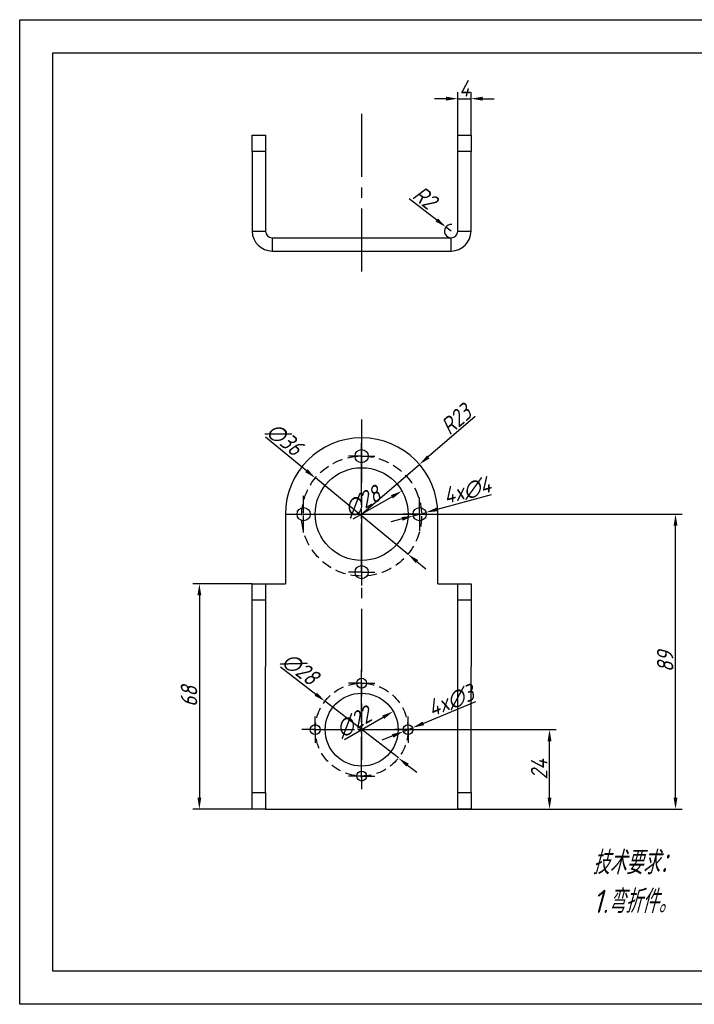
# Model space of a CAD drawing. Header units: millimetres. Extents: x 2835 to 3255, y 1592 to 1889.
# Tile 1 of 2: x 2835 to 3039, y 1592 to 1889. Entities that reach past the tile are written whole.
import ezdxf

# ---------------------------------------------------------------- set-up
doc = ezdxf.new("R2010")
doc.units = ezdxf.units.MM
doc.linetypes.add('CENTER2', pattern=[28.575, 19.05, -3.175, 3.175, -3.175])
doc.linetypes.add('HIDDEN2', pattern=[4.7625, 3.175, -1.5875])
for name, color, linetype in [('10', 7, 'Continuous'), ('中心线', 1, 'CENTER2'), ('细实线', 3, 'Continuous'), ('虚线', 2, 'HIDDEN2')]:
    doc.layers.add(name, color=color, linetype=linetype)
doc.layers.add('粗实线', color=7, linetype='Continuous', lineweight=30)
doc.styles.get("Standard").update_dxf_attribs({"font": 'gbeitc.shx', "bigfont": 'gbcbig.shx'})
doc.dimstyles.new('ISO-25', dxfattribs={"dimtxt": 5, "dimasz": 3.5, "dimexe": 2, "dimexo": 0, "dimtad": 1, "dimdec": 0, "dimtxsty": 'Standard', "dimcen": 2.5, "dimadec": 0, "dimazin": 0, "dimtfac": 1, "dimtdec": 0, "dimtmove": 0, "dimatfit": 3, "dimfxl": 1, "dimarcsym": 0})

# ---------------------------------------------------------------- blocks, each defined once
blk = doc.blocks.new('SW_CENTERMARKSYMBOL_1')
at = {"layer": '10', "color": 0}
for p, q in [((0, 2.5), (0, 4)), ((-2.5, 0), (-4, 0)), ((0, 0), (-2.5, 0)), ((0, 0), (0, 2.5)), ((0, 0), (0, -2.5)), ((0, 0), (2.5, 0)), ((2.5, 0), (4, 0)), ((0, -2.5), (0, -4))]:
    blk.add_line(p, q, dxfattribs=at)
blk = doc.blocks.new('SW_CENTERMARKSYMBOL_2')
at = {"layer": '10', "color": 0}
for p, q in [((0, 2.5), (0, 4)), ((-2.5, 0), (-4, 0)), ((0, 0), (-2.5, 0)), ((0, 0), (0, 2.5)), ((0, 0), (0, -2.5)), ((0, 0), (2.5, 0)), ((2.5, 0), (4, 0)), ((0, -2.5), (0, -4))]:
    blk.add_line(p, q, dxfattribs=at)
blk = doc.blocks.new('SW_CENTERMARKSYMBOL_3')
at = {"layer": '10', "color": 0}
for p, q in [((0, 2.5), (0, 4)), ((-2.5, 0), (-4, 0)), ((0, 0), (-2.5, 0)), ((0, 0), (0, 2.5)), ((0, 0), (0, -2.5)), ((0, 0), (2.5, 0)), ((2.5, 0), (4, 0)), ((0, -2.5), (0, -4))]:
    blk.add_line(p, q, dxfattribs=at)
blk = doc.blocks.new('SW_CENTERMARKSYMBOL_4')
at = {"layer": '10', "color": 0}
for p, q in [((0, 2.5), (0, 4)), ((-2.5, 0), (-4, 0)), ((0, 0), (-2.5, 0)), ((0, 0), (0, 2.5)), ((0, 0), (0, -2.5)), ((0, 0), (2.5, 0)), ((2.5, 0), (4, 0)), ((0, -2.5), (0, -4))]:
    blk.add_line(p, q, dxfattribs=at)
blk = doc.blocks.new('SW_CENTERMARKSYMBOL_6')
at = {"layer": '10', "color": 0}
for p, q in [((0, 2.5), (0, 4)), ((-2.5, 0), (-4, 0)), ((0, 0), (-2.5, 0)), ((0, 0), (0, 2.5)), ((0, 0), (0, -2.5)), ((0, 0), (2.5, 0)), ((2.5, 0), (4, 0)), ((0, -2.5), (0, -4))]:
    blk.add_line(p, q, dxfattribs=at)
blk = doc.blocks.new('SW_CENTERMARKSYMBOL_7')
at = {"layer": '10', "color": 0}
for p, q in [((0, 2.5), (0, 5)), ((-2.5, 0), (-5, 0)), ((0, 0), (-2.5, 0)), ((0, 0), (0, 2.5)), ((0, 0), (0, -2.5)), ((0, 0), (2.5, 0)), ((2.5, 0), (5, 0)), ((0, -2.5), (0, -5))]:
    blk.add_line(p, q, dxfattribs=at)
blk = doc.blocks.new('SW_CENTERMARKSYMBOL_8')
at = {"layer": '10', "color": 0}
for p, q in [((0, 2.5), (0, 4)), ((-2.5, 0), (-4, 0)), ((0, 0), (-2.5, 0)), ((0, 0), (0, 2.5)), ((0, 0), (0, -2.5)), ((0, 0), (2.5, 0)), ((2.5, 0), (4, 0)), ((0, -2.5), (0, -4))]:
    blk.add_line(p, q, dxfattribs=at)
blk = doc.blocks.new('*U38')
at = {"layer": '中心线', "color": 0, "linetype": 'CENTER2', "lineweight": 25, "transparency": 16777216}
for p, q in [((0, 2.8), (0, 17.5)), ((-17.5, 0), (-2.8, 0)), ((2.8, 0), (17.5, 0)), ((0, -17.5), (0, -2.8))]:
    blk.add_line(p, q, dxfattribs=at)
at = {"layer": '中心线', "color": 0, "linetype": 'Continuous', "lineweight": 25, "transparency": 16777216}
for p, q in [((-1.4, 0), (1.4, 0)), ((0, -1.4), (0, 1.4))]:
    blk.add_line(p, q, dxfattribs=at)
blk = doc.blocks.new('*U39')
at = {"layer": '中心线', "color": 0, "linetype": 'CENTER2', "lineweight": 25, "transparency": 16777216}
for p, q in [((0, 0.4), (0, 5.5)), ((-5.5, 0), (-0.4, 0)), ((0.4, 0), (5.5, 0)), ((0, -5.5), (0, -0.4))]:
    blk.add_line(p, q, dxfattribs=at)
at = {"layer": '中心线', "color": 0, "linetype": 'Continuous', "lineweight": 25, "transparency": 16777216}
for p, q in [((-0.2, 0), (0.2, 0)), ((0, -0.2), (0, 0.2))]:
    blk.add_line(p, q, dxfattribs=at)
blk = doc.blocks.new('*U40')
at = {"layer": '中心线', "color": 0, "linetype": 'CENTER2', "lineweight": 25, "transparency": 16777216}
for p, q in [((0, 2.2), (0, 14.5)), ((-14.5, 0), (-2.2, 0)), ((2.2, 0), (14.5, 0)), ((0, -14.5), (0, -2.2))]:
    blk.add_line(p, q, dxfattribs=at)
at = {"layer": '中心线', "color": 0, "linetype": 'Continuous', "lineweight": 25, "transparency": 16777216}
for p, q in [((-1.1, 0), (1.1, 0)), ((0, -1.1), (0, 1.1))]:
    blk.add_line(p, q, dxfattribs=at)
blk = doc.blocks.new('*U41')
at = {"layer": '中心线', "color": 0, "linetype": 'CENTER2', "lineweight": 25, "transparency": 16777216}
blk.add_line((0, 39.08), (0, -63.63), dxfattribs=at)
blk = doc.blocks.new('*D42')
at = {"layer": 'Defpoints', "color": 0, "lineweight": 25, "transparency": 16777216}
for p in [(2950.75, 1746.44), (2926.47, 1732.5)]:
    blk.add_point(p, dxfattribs=at)
at = {"layer": '细实线', "color": 0, "lineweight": -2, "transparency": 16777216}
blk.add_line((2936.1, 1738.03), (2947.72, 1744.7), dxfattribs=at)
at = {"layer": '细实线', "color": 0, "lineweight": 25, "transparency": 16777216}
blk.add_solid([(2947.43, 1745.2), (2948.01, 1744.19), (2950.75, 1746.44)], dxfattribs=at)
at = {"layer": '细实线', "color": 0, "lineweight": 25, "transparency": 16777216, "insert": (2938.84, 1743.2), "char_height": 5, "attachment_point": 5, "rotation": 29.8575}
blk.add_mtext('∅28', dxfattribs=at)
blk = doc.blocks.new('*D43')
at = {"layer": 'Defpoints', "color": 0, "lineweight": 25, "transparency": 16777216}
for p in [(2954.18, 1738.95), (2958.04, 1739.99)]:
    blk.add_point(p, dxfattribs=at)
at = {"layer": '细实线', "color": 0, "lineweight": -2, "transparency": 16777216}
for p, q in [((2977.67, 1745.31), (2961.42, 1740.91)), ((2950.8, 1738.03), (2947.43, 1737.12)), ((2954.18, 1738.95), (2958.04, 1739.99))]:
    blk.add_line(p, q, dxfattribs=at)
at = {"layer": '细实线', "color": 0, "lineweight": 25, "transparency": 16777216}
for points in [[(2961.27, 1741.47), (2961.57, 1740.35), (2958.04, 1739.99)], [(2950.65, 1738.59), (2950.96, 1737.47), (2954.18, 1738.95)]]:
    blk.add_solid(points, dxfattribs=at)
at = {"layer": '细实线', "color": 0, "lineweight": 25, "transparency": 16777216, "insert": (2970.42, 1746.58), "char_height": 5, "attachment_point": 5, "rotation": 15.1637}
blk.add_mtext('4x∅4', dxfattribs=at)
blk = doc.blocks.new('*D44')
at = {"layer": 'Defpoints', "color": 0, "lineweight": 25, "transparency": 16777216}
for p in [(2948.14, 1679.96), (2929.08, 1668.98)]:
    blk.add_point(p, dxfattribs=at)
at = {"layer": '细实线', "color": 0, "lineweight": -2, "transparency": 16777216}
blk.add_line((2933.42, 1671.47), (2945.11, 1678.22), dxfattribs=at)
at = {"layer": '细实线', "color": 0, "lineweight": 25, "transparency": 16777216}
blk.add_solid([(2944.82, 1678.72), (2945.4, 1677.71), (2948.14, 1679.96)], dxfattribs=at)
at = {"layer": '细实线', "color": 0, "lineweight": 25, "transparency": 16777216, "insert": (2936.19, 1676.68), "char_height": 5, "attachment_point": 5, "rotation": 29.964}
blk.add_mtext('∅22', dxfattribs=at)
blk = doc.blocks.new('*D45')
at = {"layer": 'Defpoints', "color": 0, "lineweight": 25, "transparency": 16777216}
for p in [(2951.23, 1673.9), (2954, 1675.04)]:
    blk.add_point(p, dxfattribs=at)
at = {"layer": '细实线', "color": 0, "lineweight": -2, "transparency": 16777216}
for p, q in [((2973.01, 1682.82), (2957.24, 1676.36)), ((2947.99, 1672.57), (2944.75, 1671.25)), ((2951.23, 1673.9), (2954, 1675.04))]:
    blk.add_line(p, q, dxfattribs=at)
at = {"layer": '细实线', "color": 0, "lineweight": 25, "transparency": 16777216}
for points in [[(2957.02, 1676.9), (2957.46, 1675.82), (2954, 1675.04)], [(2947.77, 1673.11), (2948.21, 1672.03), (2951.23, 1673.9)]]:
    blk.add_solid(points, dxfattribs=at)
at = {"layer": '细实线', "color": 0, "lineweight": 25, "transparency": 16777216, "insert": (2965.56, 1683.15), "char_height": 5, "attachment_point": 5, "rotation": 22.2693}
blk.add_mtext('4x∅3', dxfattribs=at)
blk = doc.blocks.new('*D46')
at = {"layer": 'Defpoints', "color": 0, "lineweight": 25, "transparency": 16777216}
for p in [(2956.06, 1754.46), (2938.61, 1739.47)]:
    blk.add_point(p, dxfattribs=at)
at = {"layer": '细实线', "color": 0, "lineweight": -2, "transparency": 16777216}
for p, q in [((2972.9, 1768.92), (2958.72, 1756.74)), ((2938.61, 1739.47), (2956.06, 1754.46))]:
    blk.add_line(p, q, dxfattribs=at)
at = {"layer": '细实线', "color": 0, "lineweight": 25, "transparency": 16777216}
blk.add_solid([(2958.34, 1757.18), (2959.1, 1756.29), (2956.06, 1754.46)], dxfattribs=at)
at = {"layer": '细实线', "color": 0, "lineweight": 25, "transparency": 16777216, "insert": (2967.07, 1768.03), "char_height": 5, "attachment_point": 5, "rotation": 40.6605}
blk.add_mtext('R23', dxfattribs=at)
blk = doc.blocks.new('*D47')
at = {"layer": 'Defpoints', "color": 0, "lineweight": 25, "transparency": 16777216}
for p in [(2938.61, 1674.47), (2995.3, 1674.47), (2938.61, 1650.47)]:
    blk.add_point(p, dxfattribs=at)
at = {"layer": '细实线', "color": 0, "lineweight": -2, "transparency": 16777216}
for p, q in [((2938.61, 1674.47), (2997.3, 1674.47)), ((2995.3, 1653.97), (2995.3, 1670.97)), ((2938.61, 1650.47), (2997.3, 1650.47))]:
    blk.add_line(p, q, dxfattribs=at)
at = {"layer": '细实线', "color": 0, "lineweight": 25, "transparency": 16777216}
for points in [[(2994.71, 1670.97), (2995.88, 1670.97), (2995.3, 1674.47)], [(2994.71, 1653.97), (2995.88, 1653.97), (2995.3, 1650.47)]]:
    blk.add_solid(points, dxfattribs=at)
at = {"layer": '细实线', "color": 0, "lineweight": 25, "transparency": 16777216, "insert": (2992.17, 1662.47), "char_height": 5, "attachment_point": 5, "rotation": 90}
blk.add_mtext('24', dxfattribs=at)
blk = doc.blocks.new('*D48')
at = {"layer": 'Defpoints', "color": 0, "lineweight": 25, "transparency": 16777216}
for p in [(2938.61, 1739.47), (3033.31, 1739.47), (2938.61, 1650.47)]:
    blk.add_point(p, dxfattribs=at)
at = {"layer": '细实线', "color": 0, "lineweight": -2, "transparency": 16777216}
for p, q in [((2938.61, 1739.47), (3035.31, 1739.47)), ((3033.31, 1653.97), (3033.31, 1735.97)), ((2938.61, 1650.47), (3035.31, 1650.47))]:
    blk.add_line(p, q, dxfattribs=at)
at = {"layer": '细实线', "color": 0, "lineweight": 25, "transparency": 16777216}
for points in [[(3032.73, 1735.97), (3033.9, 1735.97), (3033.31, 1739.47)], [(3032.73, 1653.97), (3033.9, 1653.97), (3033.31, 1650.47)]]:
    blk.add_solid(points, dxfattribs=at)
at = {"layer": '细实线', "color": 0, "lineweight": 25, "transparency": 16777216, "insert": (3030.19, 1694.97), "char_height": 5, "attachment_point": 5, "rotation": 90}
blk.add_mtext('89', dxfattribs=at)
blk = doc.blocks.new('*D49')
at = {"layer": 'Defpoints', "color": 0, "lineweight": 25, "transparency": 16777216}
for p in [(2905.61, 1718.47), (2889.65, 1650.47), (2905.61, 1650.47)]:
    blk.add_point(p, dxfattribs=at)
at = {"layer": '细实线', "color": 0, "lineweight": -2, "transparency": 16777216}
for p, q in [((2905.61, 1718.47), (2887.65, 1718.47)), ((2889.65, 1714.97), (2889.65, 1653.97)), ((2905.61, 1650.47), (2887.65, 1650.47))]:
    blk.add_line(p, q, dxfattribs=at)
at = {"layer": '细实线', "color": 0, "lineweight": 25, "transparency": 16777216}
for points in [[(2889.07, 1714.97), (2890.23, 1714.97), (2889.65, 1718.47)], [(2889.07, 1653.97), (2890.23, 1653.97), (2889.65, 1650.47)]]:
    blk.add_solid(points, dxfattribs=at)
at = {"layer": '细实线', "color": 0, "lineweight": 25, "transparency": 16777216, "insert": (2886.52, 1684.47), "char_height": 5, "attachment_point": 5, "rotation": 90}
blk.add_mtext('68', dxfattribs=at)
blk = doc.blocks.new('*D50')
at = {"layer": 'Defpoints', "color": 0, "lineweight": 25, "transparency": 16777216}
for p in [(2924.64, 1750.37), (2952.59, 1727.39)]:
    blk.add_point(p, dxfattribs=at)
at = {"layer": '细实线', "color": 0, "lineweight": -2, "transparency": 16777216}
for p, q in [((2909.58, 1762.75), (2921.94, 1752.59)), ((2952.59, 1727.39), (2924.64, 1750.37)), ((2955.29, 1725.17), (2957.99, 1722.95))]:
    blk.add_line(p, q, dxfattribs=at)
at = {"layer": '细实线', "color": 0, "lineweight": 25, "transparency": 16777216}
for points in [[(2922.31, 1753.04), (2921.57, 1752.14), (2924.64, 1750.37)], [(2955.66, 1725.62), (2954.92, 1724.72), (2952.59, 1727.39)]]:
    blk.add_solid(points, dxfattribs=at)
at = {"layer": '细实线', "color": 0, "lineweight": 25, "transparency": 16777216, "insert": (2915.31, 1762.09), "char_height": 5, "attachment_point": 5, "rotation": 320.5725}
blk.add_mtext('∅36', dxfattribs=at)
blk = doc.blocks.new('*D51')
at = {"layer": 'Defpoints', "color": 0, "lineweight": 25, "transparency": 16777216}
for p in [(2927.54, 1683.03), (2949.69, 1665.91)]:
    blk.add_point(p, dxfattribs=at)
at = {"layer": '细实线', "color": 0, "lineweight": -2, "transparency": 16777216}
for p, q in [((2914.17, 1693.37), (2924.77, 1685.17)), ((2949.69, 1665.91), (2927.54, 1683.03)), ((2952.46, 1663.77), (2955.23, 1661.62))]:
    blk.add_line(p, q, dxfattribs=at)
at = {"layer": '细实线', "color": 0, "lineweight": 25, "transparency": 16777216}
for points in [[(2925.13, 1685.64), (2924.41, 1684.71), (2927.54, 1683.03)], [(2952.81, 1664.23), (2952.1, 1663.3), (2949.69, 1665.91)]]:
    blk.add_solid(points, dxfattribs=at)
at = {"layer": '细实线', "color": 0, "lineweight": 25, "transparency": 16777216, "insert": (2920, 1692.81), "char_height": 5, "attachment_point": 5, "rotation": 322.2898}
blk.add_mtext('∅28', dxfattribs=at)
blk = doc.blocks.new('*U56')
at = {"layer": '中心线', "color": 0, "linetype": 'CENTER2', "lineweight": 25, "transparency": 16777216}
blk.add_line((0, 23.41), (0, -26.41), dxfattribs=at)
blk = doc.blocks.new('*D65')
at = {"layer": 'Defpoints', "color": 0, "lineweight": 25, "transparency": 16777216}
for p in [(2964.03, 1826.06), (2965.61, 1824.83)]:
    blk.add_point(p, dxfattribs=at)
at = {"layer": '细实线', "color": 0, "lineweight": -2, "transparency": 16777216}
for p, q in [((2952.92, 1834.7), (2961.27, 1828.21)), ((2965.61, 1824.83), (2964.03, 1826.06))]:
    blk.add_line(p, q, dxfattribs=at)
blk.add_arc((2965.61, 1824.83), 2, 84.8386, 270, dxfattribs=at)
at = {"layer": '细实线', "color": 0, "lineweight": 25, "transparency": 16777216}
blk.add_solid([(2961.63, 1828.67), (2960.91, 1827.74), (2964.03, 1826.06)], dxfattribs=at)
at = {"layer": '细实线', "color": 0, "lineweight": 25, "transparency": 16777216, "insert": (2957.63, 1834.99), "char_height": 5, "attachment_point": 5, "rotation": 322.1343}
blk.add_mtext('R2', dxfattribs=at)
blk = doc.blocks.new('*D66')
at = {"layer": 'Defpoints', "color": 0, "lineweight": 25, "transparency": 16777216}
for p in [(2971.61, 1864.79), (2967.61, 1853.83), (2971.61, 1853.83)]:
    blk.add_point(p, dxfattribs=at)
at = {"layer": '细实线', "color": 0, "lineweight": -2, "transparency": 16777216}
for p, q in [((2967.61, 1853.83), (2967.61, 1866.79)), ((2971.61, 1853.83), (2971.61, 1866.79)), ((2964.11, 1864.79), (2960.61, 1864.79)), ((2967.61, 1864.79), (2971.61, 1864.79)), ((2975.11, 1864.79), (2978.61, 1864.79))]:
    blk.add_line(p, q, dxfattribs=at)
at = {"layer": '细实线', "color": 0, "lineweight": 25, "transparency": 16777216}
for points in [[(2964.11, 1865.38), (2964.11, 1864.21), (2967.61, 1864.79)], [(2975.11, 1865.38), (2975.11, 1864.21), (2971.61, 1864.79)]]:
    blk.add_solid(points, dxfattribs=at)
at = {"layer": '细实线', "color": 0, "lineweight": 25, "transparency": 16777216, "insert": (2969.61, 1867.92), "char_height": 5, "attachment_point": 5}
blk.add_mtext('4', dxfattribs=at)

msp = doc.modelspace()

# ---------------------------------------------------------------- linework, layer by layer
at = {"color": 7, "linetype": 'Continuous', "lineweight": 25}
for p, q in [((2905.61, 1853.83), (2909.61, 1853.83)), ((2905.61, 1848.83), (2905.61, 1853.83)), ((2909.61, 1853.83), (2909.61, 1848.83)), ((2967.61, 1853.83), (2971.61, 1853.83)), ((2967.61, 1848.83), (2967.61, 1853.83)), ((2971.61, 1853.83), (2971.61, 1848.83)), ((2905.61, 1848.83), (2905.61, 1824.83)), ((2909.61, 1848.83), (2905.61, 1848.83)), ((2909.61, 1848.83), (2909.61, 1824.83)), ((2967.61, 1824.83), (2967.61, 1848.83)), ((2971.61, 1848.83), (2967.61, 1848.83)), ((2971.61, 1824.83), (2971.61, 1848.83)), ((2905.61, 1824.83), (2909.61, 1824.83)), ((2967.61, 1824.83), (2971.61, 1824.83)), ((2911.61, 1822.83), (2911.61, 1818.83)), ((2911.61, 1822.83), (2965.61, 1822.83)), ((2965.61, 1818.83), (2965.61, 1822.83)), ((2911.61, 1818.83), (2965.61, 1818.83)), ((2915.61, 1739.47), (2915.61, 1718.47)), ((2961.61, 1718.47), (2961.61, 1739.47)), ((2905.61, 1718.47), (2909.61, 1718.47)), ((2905.61, 1693.47), (2905.61, 1718.47)), ((2909.61, 1718.47), (2909.61, 1693.47)), ((2909.61, 1718.47), (2911.61, 1718.47)), ((2911.61, 1718.47), (2915.61, 1718.47)), ((2961.61, 1718.47), (2965.61, 1718.47)), ((2965.61, 1718.47), (2967.61, 1718.47)), ((2967.61, 1718.47), (2971.61, 1718.47)), ((2967.61, 1693.47), (2967.61, 1718.47)), ((2971.61, 1718.47), (2971.61, 1693.47)), ((2909.61, 1713.47), (2905.61, 1713.47)), ((2971.61, 1713.47), (2967.61, 1713.47)), ((2905.61, 1655.47), (2905.61, 1693.47)), ((2909.61, 1655.47), (2909.61, 1693.47)), ((2967.61, 1655.47), (2967.61, 1693.47)), ((2971.61, 1655.47), (2971.61, 1693.47)), ((2905.61, 1655.47), (2909.61, 1655.47)), ((2905.61, 1650.47), (2905.61, 1655.47)), ((2909.61, 1655.47), (2909.61, 1650.47)), ((2967.61, 1655.47), (2971.61, 1655.47)), ((2967.61, 1650.47), (2967.61, 1655.47)), ((2971.61, 1655.47), (2971.61, 1650.47)), ((2909.61, 1650.47), (2905.61, 1650.47)), ((2909.61, 1650.47), (2911.61, 1650.47)), ((2911.61, 1650.47), (2965.61, 1650.47)), ((2965.61, 1650.47), (2967.61, 1650.47)), ((2971.61, 1650.47), (2967.61, 1650.47))]:
    msp.add_line(p, q, dxfattribs=at)
for centre, radius in [((2938.61, 1756.97), 2), ((2938.61, 1739.47), 14), ((2921.11, 1739.47), 2), ((2956.11, 1739.47), 2), ((2938.61, 1721.97), 2), ((2938.61, 1688.47), 1.5), ((2938.61, 1674.47), 11), ((2924.61, 1674.47), 1.5), ((2952.61, 1674.47), 1.5), ((2938.61, 1660.47), 1.5)]:
    msp.add_circle(centre, radius, dxfattribs=at)
for centre, radius, start, end in [((2911.61, 1824.83), 6, 180, 270), ((2911.61, 1824.83), 2, 180, 270), ((2965.61, 1824.83), 2, 270, 0), ((2965.61, 1824.83), 6, 270, 0), ((2938.61, 1739.47), 23, 0, 180)]:
    msp.add_arc(centre, radius, start, end, dxfattribs=at)
at = {"layer": '粗实线'}
msp.add_lwpolyline([(2845.44, 1878.61), (3245.44, 1878.61), (3245.44, 1601.61), (2845.44, 1601.61)], close=True, dxfattribs=at)
at = {"layer": '细实线'}
msp.add_lwpolyline([(2835.44, 1888.61), (3255.44, 1888.61), (3255.44, 1591.61), (2835.44, 1591.61)], close=True, dxfattribs=at)
at = {"layer": '虚线', "lineweight": 25}
for centre, radius in [((2938.61, 1738.88), 18.09), ((2938.61, 1674.47), 14)]:
    msp.add_circle(centre, radius, dxfattribs=at)

# ---------------------------------------------------------------- block references
at = {"layer": '中心线', "linetype": 'CENTER2', "lineweight": 25}
for name, p in [('*U56', (2938.61, 1836.83)), ('*U41', (2938.61, 1728.97)), ('*U38', (2938.61, 1739.47)), ('*U39', (2921.11, 1739.47)), ('*U40', (2938.61, 1674.47))]:
    msp.add_blockref(name, p, dxfattribs=at)
at = {"layer": '中心线'}
for name, p in [('SW_CENTERMARKSYMBOL_6', (2938.61, 1756.97)), ('SW_CENTERMARKSYMBOL_7', (2956.11, 1739.47)), ('SW_CENTERMARKSYMBOL_8', (2938.61, 1721.97)), ('SW_CENTERMARKSYMBOL_4', (2938.61, 1688.47)), ('SW_CENTERMARKSYMBOL_1', (2924.61, 1674.47)), ('SW_CENTERMARKSYMBOL_3', (2952.61, 1674.47)), ('SW_CENTERMARKSYMBOL_2', (2938.61, 1660.47))]:
    msp.add_blockref(name, p, dxfattribs=at)

# ---------------------------------------------------------------- texts
at = {"layer": '细实线', "lineweight": 25, "insert": (3008.27, 1637.83), "char_height": 7, "attachment_point": 1}
msp.add_mtext_dynamic_manual_height_columns('技术要求：\\P1.弯折件。', width=73.122, gutter_width=17.5, heights=[0], dxfattribs=at)

# ---------------------------------------------------------------- dimensions: what is measured, and where the dimension line sits
at = {"layer": '细实线', "lineweight": 25}
dim = msp.add_linear_dim(base=(2971.61, 1864.79), p1=(2967.61, 1853.83), p2=(2971.61, 1853.83), dimstyle='ISO-25', dxfattribs=at)
dim.commit()
dim.dimension.update_dxf_attribs({"geometry": '*D66', "text_midpoint": (2969.61, 1867.92)})
dim = msp.add_radius_dim(center=(2965.61, 1824.83), mpoint=(2964.03, 1826.06), dimstyle='ISO-25', dxfattribs=at)
dim.commit()
dim.dimension.update_dxf_attribs({"geometry": '*D65', "text_midpoint": (2957.63, 1834.99)})
dim = msp.add_radius_dim(center=(2938.61, 1739.47), mpoint=(2956.06, 1754.46), dimstyle='ISO-25', dxfattribs=at)
dim.commit()
dim.dimension.update_dxf_attribs({"geometry": '*D46', "text_midpoint": (2969.11, 1765.66), "dimtype": 164})
for p1, p2, picture, middle in [((2952.59, 1727.39), (2924.64, 1750.37), '*D50', (2913.32, 1759.68)), ((2926.47, 1732.5), (2950.75, 1746.44), '*D42', (2940.39, 1740.49)), ((2929.08, 1668.98), (2948.14, 1679.96), '*D44', (2937.75, 1673.97))]:
    dim = msp.add_diameter_dim_2p(p1=p1, p2=p2, dimstyle='ISO-25', dxfattribs=at)
    dim.commit()
    dim.dimension.update_dxf_attribs({"geometry": picture, "text_midpoint": middle, "dimtype": 163})
for p1, p2, picture, middle in [((2954.18, 1738.95), (2958.04, 1739.99), '*D43', (2970.42, 1746.58)), ((2951.23, 1673.9), (2954, 1675.04), '*D45', (2965.56, 1683.15))]:
    dim = msp.add_diameter_dim_2p(p1=p1, p2=p2, text='4x<>', dimstyle='ISO-25', dxfattribs=at)
    dim.commit()
    dim.dimension.update_dxf_attribs({"geometry": picture, "text_midpoint": middle})
for base, p1, p2, picture, middle in [((3033.31, 1739.47), (2938.61, 1650.47), (2938.61, 1739.47), '*D48', (3030.19, 1694.97)), ((2889.65, 1650.47), (2905.61, 1718.47), (2905.61, 1650.47), '*D49', (2886.52, 1684.47)), ((2995.3, 1674.47), (2938.61, 1650.47), (2938.61, 1674.47), '*D47', (2992.17, 1662.47))]:
    dim = msp.add_linear_dim(base=base, p1=p1, p2=p2, angle=90, dimstyle='ISO-25', dxfattribs=at)
    dim.commit()
    dim.dimension.update_dxf_attribs({"geometry": picture, "text_midpoint": middle})
dim = msp.add_diameter_dim_2p(p1=(2949.69, 1665.91), p2=(2927.54, 1683.03), dimstyle='ISO-25', dxfattribs=at)
dim.commit()
dim.dimension.update_dxf_attribs({"geometry": '*D51', "text_midpoint": (2920, 1692.81)})

doc.saveas('drawing.dxf')
